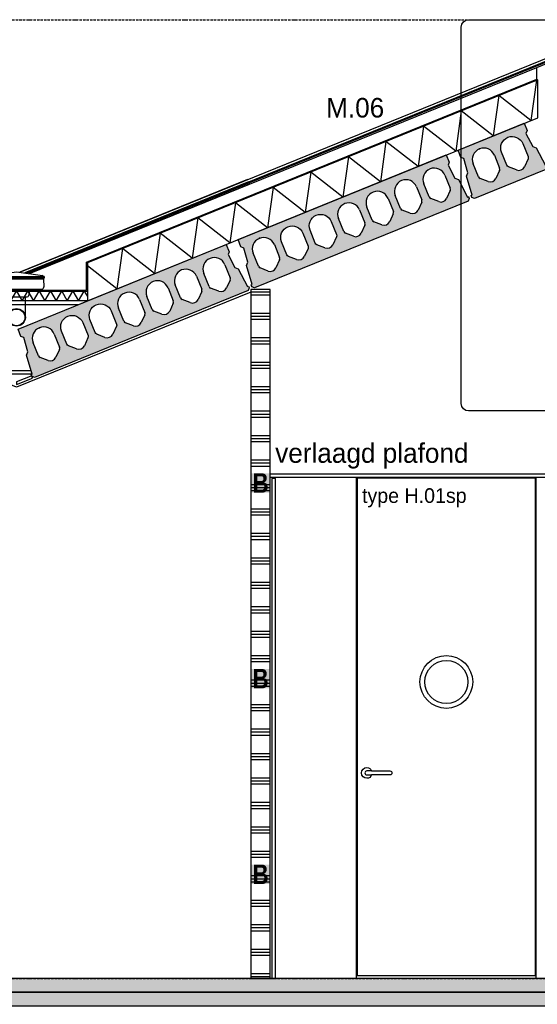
# Model space of a CAD drawing. Header units: millimetres. Extents: x -297000 to 504135, y -166520 to 252050.
# Tile 248 of 250: x 15241 to 17889, y -30933 to -25900. Entities that reach past the tile are written whole.
import ezdxf

# ---------------------------------------------------------------- set-up
doc = ezdxf.new("R2010")
doc.units = ezdxf.units.MM
doc.header["$MEASUREMENT"] = 0
doc.linetypes.add('ACAD_ISO10W100', pattern=[18, 12, -3, 0, -3])
doc.linetypes.add('CENTER', pattern=[50.800000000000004, 31.75, -6.349999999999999, 6.349999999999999, -6.349999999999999])
for name, color, linetype in [('010_T0050_T', 4, 'Continuous'), ('010_T0100_T', 4, 'Continuous'), ('040_AXPRI_B', 9, 'CENTER'), ('053_SHADE_S', 253, 'Continuous'), ('068_HATCH_H', 8, 'Continuous'), ('080_SYMB_DETAIL', 4, 'Continuous'), ('210_INSUL_G', 8, 'Continuous'), ('210_WALEX_G', 2, 'Continuous'), ('220_WALIN_E', 1, 'Continuous'), ('220_WALIN_G', 1, 'Continuous'), ('299_CONCR_G', 3, 'Continuous'), ('299_CONCR_H', 251, 'Continuous'), ('320_DOORS_E', 8, 'Continuous'), ('420_WAFIN_G', 1, 'Continuous'), ('450_CEIFI_G', 2, 'Continuous'), ('470_ROOF_G', 4, 'Continuous'), ('480_OTHFI_G', 4, 'Continuous'), ('520_DRAIN_E', 8, 'Continuous'), ('520_DRAIN_G', 2, 'Continuous')]:
    doc.layers.add(name, color=color, linetype=linetype)
doc.styles.add('VMX 1 SMALL 100', font='unvr55w.TTF', dxfattribs={"height": 100})
doc.styles.add('VMX 2 MEDIUM 100', font='unvr55w.TTF', dxfattribs={"height": 200})
doc.styles.add('VMX 2 MEDIUM 50', font='unvr55w.TTF', dxfattribs={"height": 100})

# ---------------------------------------------------------------- blocks, each defined once
blk = doc.blocks.new('GRID02')
at = {"layer": '040_AXPRI_B', "linetype": 'ACAD_ISO10W100'}
for points in [[(-4000, 8700), (27199.99999785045, 8700)], [(-4000, 3800), (27199.99999785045, 3800)]]:
    blk.add_lwpolyline(points, dxfattribs=at)
blk = doc.blocks.new('gootdetail')
at = {"layer": '068_HATCH_H'}
blk.add_lwpolyline([(-724.9997384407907, 22.1315822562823), (-708.9098999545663, 50.00000000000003), (-680.042386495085, 1.4210854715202e-14), (-651.1748730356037, 50.00000000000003), (-622.3073595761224, 1.4210854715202e-14), (-593.4398461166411, 50.00000000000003), (-564.5723326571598, 1.4210854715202e-14), (-535.7048191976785, 50.00000000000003), (-506.8373057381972, 1.4210854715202e-14), (-477.9697922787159, 50.00000000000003), (-449.1022788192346, 1.4210854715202e-14), (-420.2347653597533, 50.00000000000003), (-391.367251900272, 1.4210854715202e-14), (-362.4997384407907, 50.00000000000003), (-333.6322249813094, 1.4210854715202e-14), (-304.7647115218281, 50.00000000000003), (-275.8971980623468, 1.4210854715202e-14), (-247.0296846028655, 50.00000000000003), (-218.1621711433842, 1.4210854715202e-14), (-189.2946576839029, 50.00000000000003), (-160.4271442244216, 1.4210854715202e-14), (-131.5596307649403, 50.00000000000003), (-102.692117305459, 1.4210854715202e-14), (-73.82460384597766, 50.00000000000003), (-44.95709038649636, 1.4210854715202e-14), (-16.08957692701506, 50.00000000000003), (0.0001157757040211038, 22.13183476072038)], dxfattribs=at)
at = {"layer": '210_INSUL_G', "color": 1}
blk.add_lwpolyline([(-724.9997384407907, 5.684341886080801e-14), (-724.9997384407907, 50.00000000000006), (0.0002615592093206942, 50), (0, 0), (-724.9997384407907, 5.684341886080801e-14)], dxfattribs=at)
at = {"layer": '210_WALEX_G'}
blk.add_lwpolyline([(0, 0), (-724.9997384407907, 5.684341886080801e-14), (-680.683603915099, -17.99999999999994), (-44.31613452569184, -18), (0, 0)], dxfattribs=at)
at = {"layer": '470_ROOF_G'}
blk.add_lwpolyline([(-719.9997384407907, 197.6471529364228), (-719.9997384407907, 55.00000000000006), (-4.999738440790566, 55), (-4.999738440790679, 197.6471529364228)], dxfattribs=at)
at = {"layer": '520_DRAIN_E', "color": 8}
for p, q in [((-505.4997548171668, 117.8301667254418), (-505.4997548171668, 121.3301667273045)), ((-219.4997430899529, 117.8300070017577), (-219.4997391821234, 121.3300070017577)), ((-501.4985368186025, 69.55384099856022), (-501.4985368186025, 71.15634399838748)), ((-494.6958908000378, 55.00000000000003), (-489.7317894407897, 52.13397499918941)), ((-448.3657634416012, 51.73205099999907), (-444.7313653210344, 49.63372986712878)), ((-276.6337134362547, 51.73205099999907), (-280.2681115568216, 49.63372986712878)), ((-235.2676874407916, 52.13397499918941), (-230.3035860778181, 55.00000000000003)), ((-426.3340734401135, 42.88918599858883), (-423.2605044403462, 25.45811099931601)), ((-298.6654034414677, 42.88918599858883), (-301.738972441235, 25.45811099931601))]:
    blk.add_line(p, q, dxfattribs=at)
for points in [[(-505.4997548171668, 117.8301667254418), (-219.4997548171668, 117.8301667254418)], [(-501.4997548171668, 125.3301667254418), (-223.4997548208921, 125.3301667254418)], [(-501.4985368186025, 69.55384099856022), (-500.7576358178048, 112), (-224.2418712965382, 112), (-223.5010150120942, 69.5536857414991), (-223.5010132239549, 71.156188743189)], [(-494.6626301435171, 117.8244789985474), (-494.6626301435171, 111.9943122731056)], [(-494.1498448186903, 130.3279497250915), (-362.4997316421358, 148.8301671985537), (-230.4997548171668, 130.2787807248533)], [(-230.3366639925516, 117.8300192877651), (-230.336670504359, 111.999852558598)], [(-499.1566088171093, 63.75736699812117), (-497.2423868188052, 61.84314600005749)], [(-491.5855328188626, 59.50000000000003), (-233.4139768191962, 59.50000000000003)], [(-489.2317894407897, 52.00000000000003), (-235.2676874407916, 52.13397499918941)], [(-225.842949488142, 63.75721435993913), (-227.7571736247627, 61.84299549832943)], [(-444.2318504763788, 49.50000000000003), (-280.7676874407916, 49.50000000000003)], [(-407.4998692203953, -84.22387920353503), (-407.4998692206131, 20.49999999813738)], [(-317.4998692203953, -84.22387920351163), (-317.4998692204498, 20.49999999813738)]]:
    blk.add_lwpolyline(points, dxfattribs=at)
at = {"layer": '520_DRAIN_E', "ltscale": 5}
blk.add_lwpolyline([(-509.9997384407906, 55.00000000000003), (-214.9997384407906, 55.00000000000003)], dxfattribs=at)
at = {"layer": '520_DRAIN_E', "color": 8}
blk.add_lwpolyline([(-423.2605049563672, 25.45811093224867, 0.3639702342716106), (-417.3516584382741, 20.49999999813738), (-307.6478184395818, 20.49999999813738, 0.3639702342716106), (-301.7389719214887, 25.45811093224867)], format="xyb", dxfattribs=at)
for centre, radius, start, end in [((-501.4997548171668, 121.3301667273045), 4, 90, 180), ((-498.5233928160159, 125.8301667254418), 0.5, 270, 0.4764389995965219), ((-498.5233928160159, 125.8301667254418), 0.5, 270, 0.4764389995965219), ((-493.5235658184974, 125.8717437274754), 4.5, 97.99999998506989, 180.4764389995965), ((-231.4759231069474, 125.8715973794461), 4.5, 359.5234970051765, 81.99993599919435), ((-226.4760961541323, 125.830014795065), 0.5, 179.5234970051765, 269.9999359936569), ((-226.4760961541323, 125.830014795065), 0.5, 179.5234970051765, 269.9999359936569), ((-223.4997391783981, 121.3300114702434), 4, 359.9999360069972, 89.99993599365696), ((-493.4997548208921, 69.41422199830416), 8, 178.9999999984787, 225.0000000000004), ((-491.5855328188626, 67.50000000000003), 8, 225.0000000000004, 270), ((-449.3657634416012, 50.00000000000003), 2, 59.9999999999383, 90), ((-275.6337134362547, 50.00000000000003), 2, 90, 120.0000000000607), ((-233.4140213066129, 67.49985581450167), 8, 269.9999359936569, 314.9999360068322), ((-231.4997971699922, 69.41407567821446), 8, 314.9999360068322, 0.9999359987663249), ((-444.2317894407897, 50.49999999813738), 1, 239.9999999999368, 270), ((-434.2125354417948, 41.49999999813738), 8, 9.999999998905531, 90), ((-290.7869414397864, 41.49999999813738), 8, 90, 170.0000000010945), ((-280.7676874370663, 50.49999999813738), 1, 270, 300.0000000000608)]:
    blk.add_arc(centre, radius, start, end, dxfattribs=at)
at = {"layer": '520_DRAIN_G'}
for radius in [45, 42.76431929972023]:
    blk.add_circle((-362.4998692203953, -84.22387920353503), radius, dxfattribs=at)
blk = doc.blocks.new('KANAALPLAAT260')
at = {"layer": '299_CONCR_H'}
h = blk.add_hatch(color=256, dxfattribs=at)
h.paths.add_polyline_path([(5.049627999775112, 120.4962809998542), (18.44946200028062, 133.8961149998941), (25.96350099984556, 209.0364990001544), (15, 220), (15, 260), (1165, 260), (1165, 220), (1154.036499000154, 209.0364990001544), (1161.550537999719, 133.8961149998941), (1174.950372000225, 120.4962809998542), (1185, 20), (1190, 20), (1190, 10), (1180, 0), (0, 0), (-10, 10), (-10, 20), (-5, 20)])
edge = h.paths.add_edge_path(flags=16)
edge.add_arc((119, 76.68257113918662), 31.68257478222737, 226.8415831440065, 313.1584168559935)
edge.add_line((140.6714472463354, 53.57123368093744), (172.760268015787, 83.66084609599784))
edge.add_arc((162.5, 94.60282490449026), 15, 313.1584168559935, 360)
edge.add_line((177.5, 94.60282490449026), (177.5, 166.5))
edge.add_arc((119, 166.5), 58.5, 0, 180)
edge.add_line((60.5, 166.5), (60.5, 94.60282490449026))
edge.add_arc((75.5, 94.60282490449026), 14.99999999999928, 180, 226.8415831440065)
edge.add_line((65.239731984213, 83.66084609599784), (97.32855275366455, 53.57123368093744))
edge = h.paths.add_edge_path(flags=16)
edge.add_line((254.3285527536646, 53.57123368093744), (222.239731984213, 83.66084609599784))
edge.add_arc((232.5, 94.60282490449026), 14.99999999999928, 180, 226.8415831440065, ccw=False)
edge.add_line((217.5, 94.60282490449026), (217.5, 166.5))
edge.add_arc((276, 166.5), 58.5, 0, 180, ccw=False)
edge.add_line((334.5, 166.5), (334.5, 94.60282490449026))
edge.add_arc((319.5, 94.60282490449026), 15, -46.841583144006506, 0, ccw=False)
edge.add_line((329.760268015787, 83.66084609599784), (297.6714472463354, 53.57123368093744))
edge.add_arc((276, 76.68257113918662), 31.68257478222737, 226.8415831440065, 313.1584168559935, ccw=False)
edge = h.paths.add_edge_path(flags=16)
edge.add_arc((389.5, 94.60282490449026), 14.99999999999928, 180, 226.8415831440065)
edge.add_line((379.239731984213, 83.66084609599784), (411.3285527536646, 53.57123368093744))
edge.add_arc((433, 76.68257113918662), 31.68257478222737, 226.8415831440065, 313.1584168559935)
edge.add_line((454.6714472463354, 53.57123368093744), (486.760268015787, 83.66084609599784))
edge.add_arc((476.5, 94.60282490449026), 15, 313.1584168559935, 360)
edge.add_line((491.5, 94.60282490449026), (491.5, 166.5))
edge.add_arc((433, 166.5), 58.5, 0, 180)
edge.add_line((374.5, 166.5), (374.5, 94.60282490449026))
edge = h.paths.add_edge_path(flags=16)
edge.add_arc((590, 76.68257113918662), 31.68257478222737, 226.8415831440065, 313.1584168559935)
edge.add_line((611.6714472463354, 53.57123368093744), (643.760268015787, 83.66084609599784))
edge.add_arc((633.5, 94.60282490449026), 15, 313.1584168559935, 360)
edge.add_line((648.5, 94.60282490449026), (648.5, 166.5))
edge.add_arc((590, 166.5), 58.5, 0, 180)
edge.add_line((531.5, 166.5), (531.5, 94.60282490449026))
edge.add_arc((546.5, 94.60282490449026), 14.99999999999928, 180, 226.8415831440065)
edge.add_line((536.239731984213, 83.66084609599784), (568.3285527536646, 53.57123368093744))
edge = h.paths.add_edge_path(flags=16)
edge.add_line((725.3285527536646, 53.57123368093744), (693.239731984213, 83.66084609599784))
edge.add_arc((703.5, 94.60282490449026), 14.99999999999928, 180, 226.8415831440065, ccw=False)
edge.add_line((688.5, 94.60282490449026), (688.5, 166.5))
edge.add_arc((747, 166.5), 58.5, 0, 180, ccw=False)
edge.add_line((805.5, 166.5), (805.5, 94.60282490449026))
edge.add_arc((790.5, 94.60282490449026), 15, -46.841583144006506, 0, ccw=False)
edge.add_line((800.760268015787, 83.66084609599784), (768.6714472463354, 53.57123368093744))
edge.add_arc((747, 76.68257113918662), 31.68257478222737, 226.8415831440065, 313.1584168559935, ccw=False)
edge = h.paths.add_edge_path(flags=16)
edge.add_arc((860.5, 94.60282490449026), 14.99999999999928, 180, 226.8415831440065)
edge.add_line((850.239731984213, 83.66084609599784), (882.3285527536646, 53.57123368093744))
edge.add_arc((904, 76.68257113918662), 31.68257478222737, 226.8415831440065, 313.1584168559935)
edge.add_line((925.6714472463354, 53.57123368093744), (957.760268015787, 83.66084609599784))
edge.add_arc((947.5, 94.60282490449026), 15, 313.1584168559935, 360)
edge.add_line((962.5, 94.60282490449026), (962.5, 166.5))
edge.add_arc((904, 166.5), 58.5, 0, 180)
edge.add_line((845.5, 166.5), (845.5, 94.60282490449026))
edge = h.paths.add_edge_path(flags=16)
edge.add_line((1002.5, 94.60282490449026), (1002.5, 166.5))
edge.add_arc((1061, 166.5), 58.5, 0, 180, ccw=False)
edge.add_line((1119.5, 166.5), (1119.5, 94.60282490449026))
edge.add_arc((1104.5, 94.60282490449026), 15, -46.841583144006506, 0, ccw=False)
edge.add_line((1114.760268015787, 83.66084609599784), (1082.671447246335, 53.57123368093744))
edge.add_arc((1061, 76.68257113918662), 31.68257478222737, 226.8415831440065, 313.1584168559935, ccw=False)
edge.add_line((1039.328552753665, 53.57123368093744), (1007.239731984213, 83.66084609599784))
edge.add_arc((1017.5, 94.60282490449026), 14.99999999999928, 180, 226.8415831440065, ccw=False)
at = {"layer": '299_CONCR_G'}
for p, q in [((60.5, 94.60282490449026), (60.5, 166.5)), ((177.5, 166.5), (177.5, 94.60282490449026)), ((531.5, 94.60282490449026), (531.5, 166.5)), ((648.5, 166.5), (648.5, 94.60282490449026)), ((688.5, 94.60282490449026), (688.5, 166.5)), ((805.5, 166.5), (805.5, 94.60282490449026)), ((845.5, 94.60282490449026), (845.5, 166.5)), ((962.5, 166.5), (962.5, 94.60282490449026)), ((1002.5, 94.60282490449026), (1002.5, 166.5)), ((1119.5, 166.5), (1119.5, 94.60282490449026)), ((97.32855275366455, 53.57123368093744), (65.239731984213, 83.66084609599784)), ((254.3285527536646, 53.57123368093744), (222.239731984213, 83.66084609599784)), ((329.760268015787, 83.66084609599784), (297.6714472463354, 53.57123368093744)), ((411.3285527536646, 53.57123368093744), (379.239731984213, 83.66084609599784)), ((486.760268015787, 83.66084609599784), (454.6714472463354, 53.57123368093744)), ((568.3285527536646, 53.57123368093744), (536.239731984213, 83.66084609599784)), ((643.760268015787, 83.66084609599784), (611.6714472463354, 53.57123368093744)), ((725.3285527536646, 53.57123368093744), (693.239731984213, 83.66084609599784)), ((800.760268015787, 83.66084609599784), (768.6714472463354, 53.57123368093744)), ((882.3285527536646, 53.57123368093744), (850.239731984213, 83.66084609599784)), ((957.760268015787, 83.66084609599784), (925.6714472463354, 53.57123368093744)), ((1039.328552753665, 53.57123368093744), (1007.239731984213, 83.66084609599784)), ((1114.760268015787, 83.66084609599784), (1082.671447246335, 53.57123368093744))]:
    blk.add_line(p, q, dxfattribs=at)
blk.add_lwpolyline([(1161.550537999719, 133.8961149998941), (1174.950372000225, 120.4962809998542), (1185, 20), (1190, 20), (1190, 10), (1180, 0), (0, 0), (-10, 10), (-10, 20), (-5, 20), (5.049627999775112, 120.4962809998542), (18.44946200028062, 133.8961149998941), (25.96350099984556, 209.0364990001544), (15, 220), (15, 260), (1165, 260), (1165, 220), (1154.036499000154, 209.0364990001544)], close=True, dxfattribs=at)
for points in [[(222.2397319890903, 83.6608460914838, -0.2072792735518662), (217.5, 94.60282490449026), (217.5, 166.5, -0.9999999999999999), (334.5, 166.5), (334.5, 94.60282490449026, -0.2072792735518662), (329.7602680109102, 83.66084609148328)], [(379.2397319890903, 83.6608460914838, -0.2072792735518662), (374.5, 94.60282490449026), (374.5, 166.5, -0.9999999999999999), (491.5, 166.5), (491.5, 94.60282490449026, -0.2072792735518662), (486.7602680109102, 83.66084609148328)]]:
    blk.add_lwpolyline(points, format="xyb", dxfattribs=at)
blk.add_lwpolyline([(172.760268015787, 83.66084609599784), (140.6714472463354, 53.57123368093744)], dxfattribs=at)
for centre, radius, start, end in [((119, 166.5), 58.5, 0, 180), ((590, 166.5), 58.5, 0, 180), ((747, 166.5), 58.5, 0, 180), ((904, 166.5), 58.5, 0, 180), ((1061, 166.5), 58.5, 0, 180), ((75.5, 94.60282490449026), 14.99999999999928, 180, 226.8415831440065), ((119, 76.68257113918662), 31.68257478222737, 226.8415831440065, 313.1584168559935), ((162.5, 94.60282490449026), 15, 313.1584168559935, 0), ((276, 76.68257113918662), 31.68257478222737, 226.8415831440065, 313.1584168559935), ((433, 76.68257113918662), 31.68257478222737, 226.8415831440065, 313.1584168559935), ((546.5, 94.60282490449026), 14.99999999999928, 180, 226.8415831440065), ((590, 76.68257113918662), 31.68257478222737, 226.8415831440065, 313.1584168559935), ((633.5, 94.60282490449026), 15, 313.1584168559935, 0), ((703.5, 94.60282490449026), 14.99999999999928, 180, 226.8415831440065), ((747, 76.68257113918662), 31.68257478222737, 226.8415831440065, 313.1584168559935), ((790.5, 94.60282490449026), 15, 313.1584168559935, 0), ((860.5, 94.60282490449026), 14.99999999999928, 180, 226.8415831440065), ((904, 76.68257113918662), 31.68257478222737, 226.8415831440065, 313.1584168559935), ((947.5, 94.60282490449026), 15, 313.1584168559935, 0), ((1017.5, 94.60282490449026), 14.99999999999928, 180, 226.8415831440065), ((1061, 76.68257113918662), 31.68257478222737, 226.8415831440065, 313.1584168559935), ((1104.5, 94.60282490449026), 15, 313.1584168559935, 0)]:
    blk.add_arc(centre, radius, start, end, dxfattribs=at)
at = {"layer": '299_CONCR_G', "linetype": 'ByBlock'}
blk.add_point((119.0456621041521, 224.9999821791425), dxfattribs=at)
blk = doc.blocks.new('KANAALPLAAT260_passstrook1')
at = {"layer": '299_CONCR_H'}
h = blk.add_hatch(color=256, dxfattribs=at)
edge = h.paths.add_edge_path(flags=16)
edge.add_arc((119, 76.68257113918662), 31.68257478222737, 226.8415831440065, 313.1584168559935)
edge.add_line((140.6714472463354, 53.57123368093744), (172.760268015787, 83.66084609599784))
edge.add_arc((162.5, 94.60282490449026), 15, 313.1584168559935, 360)
edge.add_line((177.5, 94.60282490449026), (177.5, 166.5))
edge.add_arc((119, 166.5), 58.5, 0, 180)
edge.add_line((60.5, 166.5), (60.5, 94.60282490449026))
edge.add_arc((75.5, 94.60282490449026), 14.99999999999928, 180, 226.8415831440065)
edge.add_line((65.239731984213, 83.66084609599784), (97.32855275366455, 53.57123368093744))
edge = h.paths.add_edge_path(flags=16)
edge.add_line((254.3285527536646, 53.57123368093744), (222.239731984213, 83.66084609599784))
edge.add_arc((232.5, 94.60282490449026), 14.99999999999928, 180, 226.8415831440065, ccw=False)
edge.add_line((217.5, 94.60282490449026), (217.5, 166.5))
edge.add_arc((276, 166.5), 58.5, 0, 180, ccw=False)
edge.add_line((334.5, 166.5), (334.5, 94.60282490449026))
edge.add_arc((319.5, 94.60282490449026), 15, -46.841583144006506, 0, ccw=False)
edge.add_line((329.760268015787, 83.66084609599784), (297.6714472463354, 53.57123368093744))
edge.add_arc((276, 76.68257113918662), 31.68257478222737, 226.8415831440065, 313.1584168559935, ccw=False)
h.paths.add_polyline_path([(376.5505379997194, 133.8961149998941), (389.9503720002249, 120.4962809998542), (400, 20), (405, 20), (405, 10), (395, 0), (0, 0), (-10, 10), (-10, 20), (-5, 20), (5.049627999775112, 120.4962809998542), (18.44946200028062, 133.8961149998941), (25.96350099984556, 209.0364990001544), (15, 220), (15, 260), (380, 260), (380, 220), (369.0364990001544, 209.0364990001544)])
at = {"layer": '299_CONCR_G'}
for p, q in [((60.5, 94.60282490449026), (60.5, 166.5)), ((177.5, 166.5), (177.5, 94.60282490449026)), ((97.32855275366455, 53.57123368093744), (65.239731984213, 83.66084609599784)), ((254.3285527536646, 53.57123368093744), (222.239731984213, 83.66084609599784)), ((329.760268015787, 83.66084609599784), (297.6714472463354, 53.57123368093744))]:
    blk.add_line(p, q, dxfattribs=at)
blk.add_lwpolyline([(376.5505379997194, 133.8961149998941), (389.9503720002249, 120.4962809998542), (400, 20), (405, 20), (405, 10), (395, 0), (0, 0), (-10, 10), (-10, 20), (-5, 20), (5.049627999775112, 120.4962809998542), (18.44946200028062, 133.8961149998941), (25.96350099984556, 209.0364990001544), (15, 220), (15, 260), (380, 260), (380, 220), (369.0364990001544, 209.0364990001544)], close=True, dxfattribs=at)
blk.add_lwpolyline([(222.2397319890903, 83.6608460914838, -0.2072792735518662), (217.5, 94.60282490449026), (217.5, 166.5, -0.9999999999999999), (334.5, 166.5), (334.5, 94.60282490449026, -0.2072792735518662), (329.7602680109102, 83.66084609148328)], format="xyb", dxfattribs=at)
blk.add_lwpolyline([(172.760268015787, 83.66084609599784), (140.6714472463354, 53.57123368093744)], dxfattribs=at)
for centre, radius, start, end in [((119, 166.5), 58.5, 0, 180), ((75.5, 94.60282490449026), 14.99999999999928, 180, 226.8415831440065), ((119, 76.68257113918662), 31.68257478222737, 226.8415831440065, 313.1584168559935), ((162.5, 94.60282490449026), 15, 313.1584168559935, 0), ((276, 76.68257113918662), 31.68257478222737, 226.8415831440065, 313.1584168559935)]:
    blk.add_arc(centre, radius, start, end, dxfattribs=at)
at = {"layer": '299_CONCR_G', "linetype": 'ByBlock'}
blk.add_point((119.0456621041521, 224.9999821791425), dxfattribs=at)
blk = doc.blocks.new('1006_X-03.02')
at = {"layer": '053_SHADE_S'}
h = blk.add_hatch(color=256, dxfattribs=at)
h.paths.add_polyline_path([(-100.0000022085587, 3730), (9258.001644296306, 3729.999962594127), (9258.001451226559, 3800.00000000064), (-100.0000022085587, 3800)])
h.paths.add_polyline_path([(11266.00145551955, 3730), (23300.01137784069, 3729.999962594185), (23300.01118477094, 3800.00000000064), (11266.00145551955, 3800)])
h.paths.add_polyline_path([(-100.000002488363, 3659.999962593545), (9472.001648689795, 3659.999947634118), (9472.001455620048, 3729.999985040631), (-100.000002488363, 3729.999962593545)])
h.paths.add_polyline_path([(11052.00145122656, 3659.999982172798), (23300.0115709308, 3659.992544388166), (23300.01137786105, 3729.992581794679), (11052.00145122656, 3729.999982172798)])
at = {"layer": '068_HATCH_H'}
h = blk.add_hatch(dxfattribs=at)
h.set_pattern_fill('PLAST', color=256, scale=500, angle=180, style=0)
h.set_pattern_definition([(180, (-71775.00000200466, 15600.00000125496), (-1.530808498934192e-14, -125), []), (180, (-71775.00000200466, 15584.37500125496), (-1.530808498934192e-14, -125), []), (180, (-71775.00000200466, 15568.75000125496), (-1.530808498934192e-14, -125), [])])
h.paths.add_polyline_path([(4098.385895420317, 3800), (4198.385895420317, 3800), (4198.385895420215, 7321.083285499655), (4098.385895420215, 7321.083285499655)])
h = blk.add_hatch(dxfattribs=at)
h.set_pattern_fill('AR-CONC', color=256, scale=10, style=0)
h.set_pattern_definition([(49.99999999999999, (-12325.00000211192, 34600.00000125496), (71.72601826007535, -6.275213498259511), [7.5, -82.5]), (355, (-12325.00000211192, 34600.00000125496), (-13.8751333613, 75.21921337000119), [6, -66]), (100.4514, (-12319.02283411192, 34599.47706725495), (57.85093817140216, 68.94395420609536), [6.374019, -70.11421119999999]), (46.18420000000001, (-12325.00000211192, 34620.00000125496), (106.7241048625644, -16.55190143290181), [11.25, -123.75]), (96.6356, (-12316.10632761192, 34618.62067055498), (93.46627055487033, 97.41178709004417), [9.561028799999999, -105.1713]), (351.1842, (-12325.00000211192, 34620.00000125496), (93.46619451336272, 97.41186009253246), [9, -99]), (21, (-12315.00000211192, 34615.00000125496), (59.69070521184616, -40.26188906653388), [7.5, -82.5]), (326.0000000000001, (-12315.00000211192, 34615.00000125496), (24.33153319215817, 72.5150045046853), [6, -66]), (71.4514, (-12310.02577881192, 34611.64484065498), (84.02226285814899, 32.25304967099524), [6.374019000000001, -70.1142112]), (37.50000000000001, (-12325.00000211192, 34600.00000125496), (1.215985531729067, 33.28938538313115), [0, -65.19999999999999, 0, -67, 0, -66.25]), (7.499999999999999, (-12325.00000211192, 34600.00000125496), (26.30695374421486, 39.44117118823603), [0, -38.2, 0, -63.7, 0, -25.25]), (327.5, (-12347.30000211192, 34600.00000125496), (53.38224361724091, -2.25548717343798), [0, -25, 0, -78, 0, -103.5]), (317.5, (-12357.30000211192, 34600.00000125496), (58.31861693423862, 10.01049823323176), [0, -32.5, 0, -51.8, 0, -73.5])])
h.paths.add_polyline_path([(11052.00145122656, 3659.999982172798), (23300.0115709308, 3659.992544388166), (23300.01137786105, 3729.992581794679), (11052.00145122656, 3729.999982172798)])
h.paths.add_polyline_path([(-100.000002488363, 3659.999962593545), (9472.001648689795, 3659.999947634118), (9472.001455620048, 3729.999985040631), (-100.000002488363, 3729.999962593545)])
for points in [[(2916.279568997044, 7409.296999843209), (5799.999999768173, 8580.585252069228), (8699.999999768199, 7402.684684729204), (11599.99999976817, 8580.585252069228), (14483.72050056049, 7409.296971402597)], [(2942.229437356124, 7405.649983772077), (5799.999999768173, 8566.39811025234), (8699.999999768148, 7388.497542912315), (11599.99999976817, 8566.39811025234), (14457.77063260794, 7405.649955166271)], [(2952.859000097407, 7404.156096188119), (5799.999999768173, 8560.586785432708), (8699.99999976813, 7382.686218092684), (11599.99999976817, 8560.586785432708), (14447.14107003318, 7404.156067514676)], [(2966.794656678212, 7402.197567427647), (5561.999997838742, 8456.298894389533)], [(5566.999997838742, 8385.257115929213), (5560.411706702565, 8390.384918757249), (5531.864667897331, 8184.508580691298), (5367.8440484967, 8312.169210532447), (5339.297009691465, 8106.292872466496), (5175.276390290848, 8233.953502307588), (5146.729351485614, 8028.077164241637), (4982.708732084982, 8155.737794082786), (4954.161693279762, 7949.861456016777), (4790.141073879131, 8077.522085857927), (4761.594035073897, 7871.645747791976), (4597.573415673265, 7999.306377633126), (4569.026376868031, 7793.430039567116), (4405.005757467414, 7921.090669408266), (4376.458718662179, 7715.214331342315), (4212.438099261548, 7842.874961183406), (4183.891060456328, 7636.998623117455), (4019.870441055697, 7764.659252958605), (3991.323402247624, 7558.782914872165), (3827.302782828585, 7686.443544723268), (3798.755744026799, 7480.567206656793), (3634.735124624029, 7608.227836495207), (3606.188085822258, 7402.351498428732), (3442.167466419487, 7530.012128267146), (3413.620427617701, 7324.135790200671), (3262.499867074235, 7441.756038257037)], [(4081.885274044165, 7882.734110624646), (2916.27949897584, 7409.296971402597)], [(4081.884966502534, 7882.733987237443), (2916.279495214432, 7409.296971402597)], [(4086.83135808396, 7870.555934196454), (2942.229363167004, 7405.649955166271)], [(4088.857802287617, 7865.567693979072), (2952.858929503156, 7404.156067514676)], [(4088.857494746, 7865.567570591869), (2952.858925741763, 7404.156067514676)], [(4091.513817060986, 7859.027685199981), (2966.794582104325, 7402.197538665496)], [(4091.514124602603, 7859.027808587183), (2966.794585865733, 7402.197538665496)]]:
    blk.add_lwpolyline(points, dxfattribs=at)
at = {"layer": '210_INSUL_G', "color": 1}
blk.add_lwpolyline([(3262.499867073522, 7262.754757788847), (5566.999997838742, 8198.779589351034), (5566.999997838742, 8393.060902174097), (3262.499867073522, 7457.036070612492), (3262.499867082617, 7262.754757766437)], dxfattribs=at)
at = {"layer": '210_WALEX_G'}
blk.add_lwpolyline([(2978.035890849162, 6888.171531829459), (2821.964104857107, 6888.171531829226), (2826.964104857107, 6906.171531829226), (2973.035890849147, 6906.171531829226)], close=True, dxfattribs=at)
at = {"layer": '220_WALIN_E'}
blk.add_lwpolyline([(5692.999999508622, 6359.99998458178), (4198.385895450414, 6359.999991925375), (4198.385895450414, 6378.999991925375), (5692.999999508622, 6378.99998458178), (5692.999999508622, 6359.99998458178)], dxfattribs=at)
at = {"layer": '220_WALIN_E', "color": 8}
for points in [[(4639.999997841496, 3800), (4640.002046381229, 6359.999989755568)], [(5555.500166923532, 3815.000841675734), (5555.492394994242, 6357.45094763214), (4642.492395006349, 6357.45094763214), (4642.500166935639, 3815.000841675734), (5555.500166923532, 3815.000841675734)], [(5557.991105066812, 3799.968113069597), (5557.992394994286, 6359.951394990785)]]:
    blk.add_lwpolyline(points, dxfattribs=at)
for radius in [135, 110]:
    blk.add_circle((5098.99558613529, 5314.99738106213), radius, dxfattribs=at)
at = {"layer": '220_WALIN_G', "ltscale": 10}
for p, q in [((4198.385895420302, 6232.071392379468), (4198.385895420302, 6432.071392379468)), ((4198.385895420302, 5232.071392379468), (4198.385895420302, 5432.071392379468)), ((4198.385895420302, 4232.071392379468), (4198.385895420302, 4432.071392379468))]:
    blk.add_line(p, q, dxfattribs=at)
blk.add_lwpolyline([(4098.385895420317, 3800), (4198.385895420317, 3800), (4198.385895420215, 7321.083285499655), (4098.385895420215, 7321.083285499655)], close=True, dxfattribs=at)
at = {"layer": '299_CONCR_G'}
for points in [[(-100.0000022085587, 3730), (9258.001644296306, 3729.999962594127), (9258.001451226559, 3800.00000000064), (-100.0000022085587, 3800)], [(-100.000002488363, 3659.999962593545), (9472.001648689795, 3659.999947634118), (9472.001455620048, 3729.999985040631), (-100.000002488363, 3729.999962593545)]]:
    blk.add_lwpolyline(points, close=True, dxfattribs=at)
at = {"layer": '320_DOORS_E', "color": 8, "extrusion": (0, 1, 0)}
for p, q in [((4716.531098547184, 4860.000841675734), (4692.531098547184, 4860.000841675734)), ((4692.531098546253, 4840.000841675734), (4716.531098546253, 4840.000841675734))]:
    blk.add_line(p, q, dxfattribs=at)
at = {"layer": '320_DOORS_E', "color": 8}
blk.add_lwpolyline([(4716.531098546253, 4840.000841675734, -0.3205488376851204), (4692.531098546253, 4822.500841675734, -0.9999999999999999), (4692.531098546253, 4877.500841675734, -0.3540864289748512), (4716.531098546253, 4860.000841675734), (4810.531098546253, 4860.000841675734, -0.9999999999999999), (4810.531098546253, 4840.000841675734)], format="xyb", close=True, dxfattribs=at)
blk.add_arc((4692.531098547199, 4849.997513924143), 9.999999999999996, 90, 270, dxfattribs=at)
at = {"layer": '420_WAFIN_G'}
blk.add_lwpolyline([(2977.475799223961, 6879.848983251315), (2899.999997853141, 6848.380434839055), (2899.999997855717, 6834.888677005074), (2982.179742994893, 6868.267838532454)], close=True, dxfattribs=at)
blk.add_lwpolyline([(4224.385743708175, 3799.947195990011), (4224.385738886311, 6354.999991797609), (4205.385738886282, 6354.999991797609), (4205.385743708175, 3799.947195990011), (4224.385743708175, 3799.947195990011)], dxfattribs=at)
at = {"layer": '450_CEIFI_G'}
blk.add_lwpolyline([(4098.385895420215, 7308.148446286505), (2899.999997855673, 6821.396919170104), (166.2282735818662, 7931.780114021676), (14.99998837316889, 7931.780114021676)], dxfattribs=at)
at = {"layer": '480_OTHFI_G', "ltscale": 5}
blk.add_lwpolyline([(3257.500128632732, 7460.401910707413), (5561.999997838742, 8396.426934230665), (5561.999997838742, 8456.298894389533), (5791.344741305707, 8549.452447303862)], dxfattribs=at)
for name, p in [('GRID02', (0, 0)), ('gootdetail', (3262.499867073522, 7262.754757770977))]:
    blk.add_blockref(name, p)
for name, p, rotation in [('KANAALPLAAT260_passstrook1', (5242.819192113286, 7786.47766258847), 22.10564223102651), ('KANAALPLAAT260', (4117.13192543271, 7329.254328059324), 22.10564222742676), ('KANAALPLAAT260', (2991.444658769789, 6872.030993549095), 22.10564222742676)]:
    blk.add_blockref(name, p, dxfattribs=dict(rotation=rotation))
at = {"layer": '220_WALIN_E', "ltscale": 10, "char_height": 100, "width": 100, "attachment_point": 5, "style": 'VMX 1 SMALL 100', "bg_fill": 1, "box_fill_scale": 1, "bg_fill_color": 255, "bg_fill_transparency": 0}
for insert in [(4148.385895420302, 6332.071392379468), (4148.385895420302, 5332.071392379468), (4148.385895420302, 4332.071392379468)]:
    blk.add_mtext('{\\fUnivers Condensed|b1|i0|c0|p34;B}', dxfattribs=dict(at, insert=insert))

msp = doc.modelspace()

# ---------------------------------------------------------------- linework, layer by layer
at = {"layer": '080_SYMB_DETAIL', "color": 6}
msp.add_lwpolyline([(17537.49999996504, -25900.00000125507), (18712.49999996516, -25900.00000125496, -0.4142135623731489), (18749.99999996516, -25937.50000125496), (18749.99999996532, -27862.50000125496, -0.414213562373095), (18712.49999996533, -27900.00000125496), (17537.49999996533, -27900.00000125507, -0.4142135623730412), (17499.99999996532, -27862.50000125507), (17499.99999996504, -25937.50000125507, -0.414213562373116)], format="xyb", close=True, dxfattribs=at)

# ---------------------------------------------------------------- block references
msp.add_blockref('1006_X-03.02', (12325.00000211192, -34600.00000125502))

# ---------------------------------------------------------------- texts
at = {"layer": '010_T0050_T', "insert": (16992.49276229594, -28392.50097140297), "char_height": 75, "attachment_point": 7, "style": 'VMX 2 MEDIUM 50'}
msp.add_mtext('type H.01sp', dxfattribs=at)
at = {"layer": '010_T0100_T', "char_height": 100}
for s, insert, attachment_point, style in [('M.06', (16957.426582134, -26350.69362363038), 5, 'VMX 2 MEDIUM 100'), ('verlaagd plafond', (16548.38589753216, -28195.00000932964), 7, 'VMX 1 SMALL 100')]:
    msp.add_mtext(s, dxfattribs=dict(at, insert=insert, attachment_point=attachment_point, style=style))

doc.saveas('drawing.dxf')
